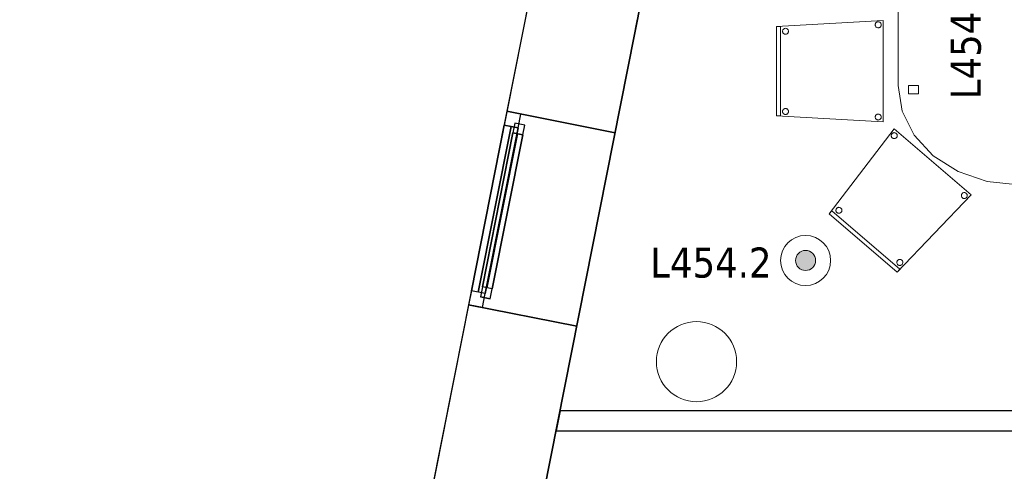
# Model space of a CAD drawing. Header units: metres. Extents: x 397.7 to 427.5, y 12.7 to 28.4.
# Tile 11 of 133: x 397.7 to 402.6, y 23.3 to 25.6. Entities that reach past the tile are written whole.
import ezdxf

# ---------------------------------------------------------------- set-up
doc = ezdxf.new("R2010")
doc.units = ezdxf.units.M
doc.layers.add('01_CARPINTERIA', color=5, linetype='Continuous', lineweight=25, true_color=0x0000ff)
doc.layers.add('01_SUELOS', color=7, linetype='Continuous', lineweight=25, true_color=0x007f00)
for name, color, linetype, lineweight in [('02_MOBILIARIO', 7, 'Continuous', 18), ('A-COLS-____-MCUT', 7, 'Continuous', 18), ('A-COLS-____-OTLN', 7, 'Continuous', 18), ('A-DETL-____-MBND', 7, 'Continuous', 18), ('A-DETL-GENF-OTLN', 7, 'Continuous', 18), ('A-GENM-____-OTLN', 7, 'Continuous', 18), ('A-WALL-____-MCUT', 7, 'Continuous', 25), ('A-WALL-____-OTLN', 7, 'Continuous', 25), ('E-LITE-EQPM-IDEN', 7, 'Continuous', 30)]:
    doc.layers.add(name, color=color, linetype=linetype, lineweight=lineweight)
doc.styles.add('Tahoma_4', font='tahoma.ttf', dxfattribs={"height": 0.15})

# ---------------------------------------------------------------- blocks, each defined once
blk = doc.blocks.new('Family - Cadira confident_P4-153686-07_ENLLUMENAT_P4')
at = {"layer": 'A-DETL-____-MBND', "color": 253, "true_color": 0xaaaaaa}
for p, q in [((0, 0.2903), (0.3234, 0.7145)), ((0.3234, 0.7145), (0, 0.2903)), ((0.3101, 0.6862), (0.3112, 0.6885)), ((0.3112, 0.6885), (0.3101, 0.6862)), ((0.3112, 0.6885), (0.3127, 0.6906)), ((0.3127, 0.6906), (0.3112, 0.6885)), ((0.3127, 0.6906), (0.3146, 0.6925)), ((0.3146, 0.6925), (0.3127, 0.6906)), ((0.3146, 0.6925), (0.3167, 0.6939)), ((0.3167, 0.6939), (0.3146, 0.6925)), ((0.3167, 0.6939), (0.3191, 0.695)), ((0.3191, 0.695), (0.3167, 0.6939)), ((0.3191, 0.695), (0.3216, 0.6957)), ((0.3216, 0.6957), (0.3191, 0.695)), ((0.3216, 0.6957), (0.3242, 0.6959)), ((0.3242, 0.6959), (0.3216, 0.6957)), ((0.3234, 0.7145), (0.7083, 0.3852)), ((0.7083, 0.3852), (0.3234, 0.7145)), ((0.3242, 0.6959), (0.3268, 0.6956)), ((0.3268, 0.6956), (0.3242, 0.6959)), ((0.3268, 0.6956), (0.3293, 0.6949)), ((0.3293, 0.6949), (0.3268, 0.6956)), ((0.3293, 0.6949), (0.3316, 0.6938)), ((0.3316, 0.6938), (0.3293, 0.6949)), ((0.3316, 0.6938), (0.3338, 0.6923)), ((0.3338, 0.6923), (0.3316, 0.6938)), ((0.3338, 0.6923), (0.3356, 0.6904)), ((0.3356, 0.6904), (0.3338, 0.6923)), ((0.3356, 0.6904), (0.3371, 0.6883)), ((0.3371, 0.6883), (0.3356, 0.6904)), ((0.3371, 0.6883), (0.3381, 0.6859)), ((0.3381, 0.6859), (0.3371, 0.6883)), ((0.3091, 0.6811), (0.3094, 0.6837)), ((0.3094, 0.6837), (0.3091, 0.6811)), ((0.3093, 0.6785), (0.3091, 0.6811)), ((0.3091, 0.6811), (0.3093, 0.6785)), ((0.31, 0.6759), (0.3093, 0.6785)), ((0.3093, 0.6785), (0.31, 0.6759)), ((0.3094, 0.6837), (0.3101, 0.6862)), ((0.3101, 0.6862), (0.3094, 0.6837)), ((0.311, 0.6736), (0.31, 0.6759)), ((0.31, 0.6759), (0.311, 0.6736)), ((0.3125, 0.6714), (0.311, 0.6736)), ((0.311, 0.6736), (0.3125, 0.6714)), ((0.3143, 0.6696), (0.3125, 0.6714)), ((0.3125, 0.6714), (0.3143, 0.6696)), ((0.3165, 0.6681), (0.3143, 0.6696)), ((0.3143, 0.6696), (0.3165, 0.6681)), ((0.3188, 0.6669), (0.3165, 0.6681)), ((0.3165, 0.6681), (0.3188, 0.6669)), ((0.3213, 0.6662), (0.3188, 0.6669)), ((0.3188, 0.6669), (0.3213, 0.6662)), ((0.3239, 0.666), (0.3213, 0.6662)), ((0.3213, 0.6662), (0.3239, 0.666)), ((0.3265, 0.6662), (0.3239, 0.666)), ((0.3239, 0.666), (0.3265, 0.6662)), ((0.329, 0.6668), (0.3265, 0.6662)), ((0.3265, 0.6662), (0.329, 0.6668)), ((0.3314, 0.6679), (0.329, 0.6668)), ((0.329, 0.6668), (0.3314, 0.6679)), ((0.3335, 0.6694), (0.3314, 0.6679)), ((0.3314, 0.6679), (0.3335, 0.6694)), ((0.3354, 0.6712), (0.3335, 0.6694)), ((0.3335, 0.6694), (0.3354, 0.6712)), ((0.3369, 0.6733), (0.3354, 0.6712)), ((0.3354, 0.6712), (0.3369, 0.6733)), ((0.338, 0.6757), (0.3369, 0.6733)), ((0.3369, 0.6733), (0.338, 0.6757)), ((0.3387, 0.6782), (0.338, 0.6757)), ((0.338, 0.6757), (0.3387, 0.6782)), ((0.3381, 0.6859), (0.3388, 0.6834)), ((0.3388, 0.6834), (0.3381, 0.6859)), ((0.339, 0.6808), (0.3387, 0.6782)), ((0.3387, 0.6782), (0.339, 0.6808)), ((0.3388, 0.6834), (0.339, 0.6808)), ((0.339, 0.6808), (0.3388, 0.6834)), ((0.6622, 0.3916), (0.6641, 0.3934)), ((0.6641, 0.3934), (0.6622, 0.3916)), ((0.6641, 0.3934), (0.6663, 0.3949)), ((0.6663, 0.3949), (0.6641, 0.3934)), ((0.6663, 0.3949), (0.6686, 0.396)), ((0.6686, 0.396), (0.6663, 0.3949)), ((0.6686, 0.396), (0.6711, 0.3966)), ((0.6711, 0.3966), (0.6686, 0.396)), ((0.6711, 0.3966), (0.6737, 0.3968)), ((0.6737, 0.3968), (0.6711, 0.3966)), ((0.6737, 0.3968), (0.6763, 0.3966)), ((0.6763, 0.3966), (0.6737, 0.3968)), ((0.6763, 0.3966), (0.6788, 0.3959)), ((0.6788, 0.3959), (0.6763, 0.3966)), ((0.6788, 0.3959), (0.6812, 0.3948)), ((0.6812, 0.3948), (0.6788, 0.3959)), ((0.6812, 0.3948), (0.6833, 0.3932)), ((0.6833, 0.3932), (0.6812, 0.3948)), ((0.6833, 0.3932), (0.6851, 0.3914)), ((0.6851, 0.3914), (0.6833, 0.3932)), ((0.7083, 0.3852), (0.3393, 0)), ((0.3393, 0), (0.7083, 0.3852)), ((0.6587, 0.382), (0.6589, 0.3846)), ((0.6589, 0.3846), (0.6587, 0.382)), ((0.6589, 0.3794), (0.6587, 0.382)), ((0.6587, 0.382), (0.6589, 0.3794)), ((0.6589, 0.3846), (0.6596, 0.3871)), ((0.6596, 0.3871), (0.6589, 0.3846)), ((0.6595, 0.3769), (0.6589, 0.3794)), ((0.6589, 0.3794), (0.6595, 0.3769)), ((0.6606, 0.3745), (0.6595, 0.3769)), ((0.6595, 0.3769), (0.6606, 0.3745)), ((0.6596, 0.3871), (0.6607, 0.3895)), ((0.6607, 0.3895), (0.6596, 0.3871)), ((0.6621, 0.3724), (0.6606, 0.3745)), ((0.6606, 0.3745), (0.6621, 0.3724)), ((0.6607, 0.3895), (0.6622, 0.3916)), ((0.6622, 0.3916), (0.6607, 0.3895)), ((0.6639, 0.3705), (0.6621, 0.3724)), ((0.6621, 0.3724), (0.6639, 0.3705)), ((0.666, 0.369), (0.6639, 0.3705)), ((0.6639, 0.3705), (0.666, 0.369)), ((0.6684, 0.3679), (0.666, 0.369)), ((0.666, 0.369), (0.6684, 0.3679)), ((0.6709, 0.3672), (0.6684, 0.3679)), ((0.6684, 0.3679), (0.6709, 0.3672)), ((0.6735, 0.367), (0.6709, 0.3672)), ((0.6709, 0.3672), (0.6735, 0.367)), ((0.6761, 0.3672), (0.6735, 0.367)), ((0.6735, 0.367), (0.6761, 0.3672)), ((0.6786, 0.3678), (0.6761, 0.3672)), ((0.6761, 0.3672), (0.6786, 0.3678)), ((0.6809, 0.3689), (0.6786, 0.3678)), ((0.6786, 0.3678), (0.6809, 0.3689)), ((0.6831, 0.3704), (0.6809, 0.3689)), ((0.6809, 0.3689), (0.6831, 0.3704)), ((0.685, 0.3722), (0.6831, 0.3704)), ((0.6831, 0.3704), (0.685, 0.3722)), ((0.6865, 0.3743), (0.685, 0.3722)), ((0.685, 0.3722), (0.6865, 0.3743)), ((0.6851, 0.3914), (0.6866, 0.3892)), ((0.6866, 0.3892), (0.6851, 0.3914)), ((0.6876, 0.3766), (0.6865, 0.3743)), ((0.6865, 0.3743), (0.6876, 0.3766)), ((0.6866, 0.3892), (0.6877, 0.3869)), ((0.6877, 0.3869), (0.6866, 0.3892)), ((0.6883, 0.3792), (0.6876, 0.3766)), ((0.6876, 0.3766), (0.6883, 0.3792)), ((0.6877, 0.3869), (0.6883, 0.3843)), ((0.6883, 0.3843), (0.6877, 0.3869)), ((0.6883, 0.3843), (0.6885, 0.3818)), ((0.6885, 0.3818), (0.6883, 0.3843)), ((0.6885, 0.3818), (0.6883, 0.3792)), ((0.6883, 0.3792), (0.6885, 0.3818)), ((0, 0.2903), (0.013, 0.3055)), ((0.013, 0.3055), (0, 0.2903)), ((0.013, 0.3055), (0.3523, 0.0152)), ((0.3523, 0.0152), (0.013, 0.3055)), ((0.0331, 0.3087), (0.0334, 0.3112)), ((0.0334, 0.3112), (0.0331, 0.3087)), ((0.0333, 0.3061), (0.0331, 0.3087)), ((0.0331, 0.3087), (0.0333, 0.3061)), ((0.034, 0.3035), (0.0333, 0.3061)), ((0.0333, 0.3061), (0.034, 0.3035)), ((0.0334, 0.3112), (0.0341, 0.3138)), ((0.0341, 0.3138), (0.0334, 0.3112)), ((0.035, 0.3012), (0.034, 0.3035)), ((0.034, 0.3035), (0.035, 0.3012)), ((0.0341, 0.3138), (0.0352, 0.3161)), ((0.0352, 0.3161), (0.0341, 0.3138)), ((0.0365, 0.299), (0.035, 0.3012)), ((0.035, 0.3012), (0.0365, 0.299)), ((0.0352, 0.3161), (0.0367, 0.3182)), ((0.0367, 0.3182), (0.0352, 0.3161)), ((0.0383, 0.2972), (0.0365, 0.299)), ((0.0365, 0.299), (0.0383, 0.2972)), ((0.0367, 0.3182), (0.0386, 0.32)), ((0.0386, 0.32), (0.0367, 0.3182)), ((0.0405, 0.2956), (0.0383, 0.2972)), ((0.0383, 0.2972), (0.0405, 0.2956)), ((0.0386, 0.32), (0.0407, 0.3215)), ((0.0407, 0.3215), (0.0386, 0.32)), ((0.0428, 0.2945), (0.0405, 0.2956)), ((0.0405, 0.2956), (0.0428, 0.2945)), ((0.0407, 0.3215), (0.0431, 0.3226)), ((0.0431, 0.3226), (0.0407, 0.3215)), ((0.0431, 0.3226), (0.0456, 0.3232)), ((0.0456, 0.3232), (0.0431, 0.3226)), ((0.0456, 0.3232), (0.0482, 0.3234)), ((0.0482, 0.3234), (0.0456, 0.3232)), ((0.0482, 0.3234), (0.0508, 0.3232)), ((0.0508, 0.3232), (0.0482, 0.3234)), ((0.0508, 0.3232), (0.0533, 0.3225)), ((0.0533, 0.3225), (0.0508, 0.3232)), ((0.0554, 0.2955), (0.053, 0.2944)), ((0.053, 0.2944), (0.0554, 0.2955)), ((0.0533, 0.3225), (0.0556, 0.3214)), ((0.0556, 0.3214), (0.0533, 0.3225)), ((0.0575, 0.297), (0.0554, 0.2955)), ((0.0554, 0.2955), (0.0575, 0.297)), ((0.0556, 0.3214), (0.0578, 0.3199)), ((0.0578, 0.3199), (0.0556, 0.3214)), ((0.0594, 0.2988), (0.0575, 0.297)), ((0.0575, 0.297), (0.0594, 0.2988)), ((0.0578, 0.3199), (0.0596, 0.318)), ((0.0596, 0.318), (0.0578, 0.3199)), ((0.0609, 0.3009), (0.0594, 0.2988)), ((0.0594, 0.2988), (0.0609, 0.3009)), ((0.0596, 0.318), (0.0611, 0.3159)), ((0.0611, 0.3159), (0.0596, 0.318)), ((0.062, 0.3033), (0.0609, 0.3009)), ((0.0609, 0.3009), (0.062, 0.3033)), ((0.0611, 0.3159), (0.0621, 0.3135)), ((0.0621, 0.3135), (0.0611, 0.3159)), ((0.0627, 0.3058), (0.062, 0.3033)), ((0.062, 0.3033), (0.0627, 0.3058)), ((0.0621, 0.3135), (0.0628, 0.311)), ((0.0628, 0.311), (0.0621, 0.3135)), ((0.063, 0.3084), (0.0627, 0.3058)), ((0.0627, 0.3058), (0.063, 0.3084)), ((0.0628, 0.311), (0.063, 0.3084)), ((0.063, 0.3084), (0.0628, 0.311)), ((0.3393, 0), (0, 0.2903)), ((0, 0.2903), (0.3393, 0)), ((0.3393, 0), (0, 0.2903)), ((0, 0.2903), (0.3393, 0)), ((0.0453, 0.2938), (0.0428, 0.2945)), ((0.0428, 0.2945), (0.0453, 0.2938)), ((0.0479, 0.2936), (0.0453, 0.2938)), ((0.0453, 0.2938), (0.0479, 0.2936)), ((0.0505, 0.2938), (0.0479, 0.2936)), ((0.0479, 0.2936), (0.0505, 0.2938)), ((0.053, 0.2944), (0.0505, 0.2938)), ((0.0505, 0.2938), (0.053, 0.2944)), ((0.3371, 0.0486), (0.3373, 0.0512)), ((0.3373, 0.0512), (0.3371, 0.0486)), ((0.3373, 0.0512), (0.338, 0.0537)), ((0.338, 0.0537), (0.3373, 0.0512)), ((0.338, 0.0537), (0.3391, 0.0561)), ((0.3391, 0.0561), (0.338, 0.0537)), ((0.3391, 0.0561), (0.3407, 0.0582)), ((0.3407, 0.0582), (0.3391, 0.0561)), ((0.3407, 0.0582), (0.3425, 0.06)), ((0.3425, 0.06), (0.3407, 0.0582)), ((0.3425, 0.06), (0.3447, 0.0615)), ((0.3447, 0.0615), (0.3425, 0.06)), ((0.3447, 0.0615), (0.347, 0.0626)), ((0.347, 0.0626), (0.3447, 0.0615)), ((0.347, 0.0626), (0.3495, 0.0632)), ((0.3495, 0.0632), (0.347, 0.0626)), ((0.3495, 0.0632), (0.3521, 0.0634)), ((0.3521, 0.0634), (0.3495, 0.0632)), ((0.3521, 0.0634), (0.3547, 0.0632)), ((0.3547, 0.0632), (0.3521, 0.0634)), ((0.3547, 0.0632), (0.3572, 0.0625)), ((0.3572, 0.0625), (0.3547, 0.0632)), ((0.3572, 0.0625), (0.3596, 0.0614)), ((0.3596, 0.0614), (0.3572, 0.0625)), ((0.3596, 0.0614), (0.3617, 0.0598)), ((0.3617, 0.0598), (0.3596, 0.0614)), ((0.3617, 0.0598), (0.3635, 0.058)), ((0.3635, 0.058), (0.3617, 0.0598)), ((0.3635, 0.058), (0.365, 0.0558)), ((0.365, 0.0558), (0.3635, 0.058)), ((0.365, 0.0558), (0.3661, 0.0535)), ((0.3661, 0.0535), (0.365, 0.0558)), ((0.3661, 0.0535), (0.3667, 0.0509)), ((0.3667, 0.0509), (0.3661, 0.0535)), ((0.3667, 0.0509), (0.3669, 0.0483)), ((0.3669, 0.0483), (0.3667, 0.0509)), ((0.3373, 0.046), (0.3371, 0.0486)), ((0.3371, 0.0486), (0.3373, 0.046)), ((0.3379, 0.0435), (0.3373, 0.046)), ((0.3373, 0.046), (0.3379, 0.0435)), ((0.339, 0.0411), (0.3379, 0.0435)), ((0.3379, 0.0435), (0.339, 0.0411)), ((0.3405, 0.039), (0.339, 0.0411)), ((0.339, 0.0411), (0.3405, 0.039)), ((0.3523, 0.0152), (0.3393, 0)), ((0.3393, 0), (0.3523, 0.0152)), ((0.3423, 0.0371), (0.3405, 0.039)), ((0.3405, 0.039), (0.3423, 0.0371)), ((0.3444, 0.0356), (0.3423, 0.0371)), ((0.3423, 0.0371), (0.3444, 0.0356)), ((0.3468, 0.0345), (0.3444, 0.0356)), ((0.3444, 0.0356), (0.3468, 0.0345)), ((0.3493, 0.0338), (0.3468, 0.0345)), ((0.3468, 0.0345), (0.3493, 0.0338)), ((0.3519, 0.0335), (0.3493, 0.0338)), ((0.3493, 0.0338), (0.3519, 0.0335)), ((0.3545, 0.0338), (0.3519, 0.0335)), ((0.3519, 0.0335), (0.3545, 0.0338)), ((0.357, 0.0344), (0.3545, 0.0338)), ((0.3545, 0.0338), (0.357, 0.0344)), ((0.3593, 0.0355), (0.357, 0.0344)), ((0.357, 0.0344), (0.3593, 0.0355)), ((0.3615, 0.037), (0.3593, 0.0355)), ((0.3593, 0.0355), (0.3615, 0.037)), ((0.3634, 0.0388), (0.3615, 0.037)), ((0.3615, 0.037), (0.3634, 0.0388)), ((0.3649, 0.0409), (0.3634, 0.0388)), ((0.3634, 0.0388), (0.3649, 0.0409)), ((0.366, 0.0432), (0.3649, 0.0409)), ((0.3649, 0.0409), (0.366, 0.0432)), ((0.3667, 0.0458), (0.366, 0.0432)), ((0.366, 0.0432), (0.3667, 0.0458)), ((0.3669, 0.0483), (0.3667, 0.0458)), ((0.3667, 0.0458), (0.3669, 0.0483))]:
    blk.add_line(p, q, dxfattribs=at)
blk = doc.blocks.new('Family - Façana nord-oest P4-153718-07_ENLLUMENAT_P4')
at = {"layer": 'A-WALL-____-MCUT', "color": 253, "true_color": 0xaaaaaa}
for p, q in [((3.1807, 0.55), (2.6026, 0.55)), ((3.1807, 0), (3.1807, 0.55)), ((4.1642, 0.55), (4.1642, 0)), ((5.7824, 0.55), (4.1642, 0.55)), ((2.6026, 0), (3.1807, 0)), ((4.1642, 0), (5.7824, 0))]:
    blk.add_line(p, q, dxfattribs=at)
at = {"layer": 'A-WALL-____-OTLN', "color": 253, "true_color": 0xaaaaaa}
for p, q in [((15.5778, 0.55), (-0.109, 0.55)), ((4.1642, 0.55), (3.1807, 0.55)), ((3.1807, 0.55), (3.1807, 0)), ((4.1642, 0), (4.1642, 0.55)), ((0.1631, 0), (15.6867, 0)), ((3.1807, 0), (4.1642, 0))]:
    blk.add_line(p, q, dxfattribs=at)
at = {"layer": 'A-WALL-____-OTLN', "color": 253, "lineweight": 18, "true_color": 0xaaaaaa}
blk.add_line((0, 0), (15.6867, 0), dxfattribs=at)
blk = doc.blocks.new('Family - Vano finestra P4-153726-07_ENLLUMENAT_P4')
at = {"layer": 'A-GENM-____-OTLN', "color": 253, "true_color": 0xaaaaaa}
for p, q in [((400.1116, 25.1082), (399.9204, 24.1434)), ((399.9204, 24.1434), (400.1116, 25.1082)), ((400.6511, 25.0013), (400.1116, 25.1082)), ((400.6511, 25.0013), (400.1116, 25.1082)), ((400.4599, 24.0365), (400.6511, 25.0013)), ((400.6511, 25.0013), (400.4599, 24.0365)), ((399.9204, 24.1434), (400.4599, 24.0365)), ((400.4599, 24.0365), (399.9204, 24.1434))]:
    blk.add_line(p, q, dxfattribs=at)
blk = doc.blocks.new('Forma directa - LONDR55-XX_ZZ-ARQ-CAA-M3D-Londres55-153737-07_ENLLUMENAT_P4')
at = {"layer": '01_CARPINTERIA', "color": 161, "true_color": 0xaaaaff}
for p, q in [((0.1, 0.1), (0.05, 0.1)), ((0.05, 0.1), (0.05, 0.05)), ((0.1, 0.1), (0.05, 0.1)), ((0.05, 0.1), (0.05, 0.05)), ((0.1, 0.05), (0.1, 0.1)), ((0.1, 0.1), (0.1, 0.05)), ((0.1, 0.1), (0.8835, 0.1)), ((0.8835, 0.1), (0.1, 0.1)), ((0.1, 0.1), (0.1, 0.05)), ((0.1, 0.05), (0.1, 0.1)), ((0.9335, 0.1), (0.8835, 0.1)), ((0.8835, 0.1), (0.8835, 0.05)), ((0.9335, 0.1), (0.8835, 0.1)), ((0.8835, 0.1), (0.8835, 0.05)), ((0.8835, 0.1), (0.8835, 0.05)), ((0.8835, 0.1), (0.8835, 0.05)), ((0.9335, 0.05), (0.9335, 0.1)), ((0.9335, 0.1), (0.9335, 0.05)), ((0.07, 0.07), (0, 0.07)), ((0, 0.07), (0, 0)), ((0.07, 0.07), (0, 0.07)), ((0, 0.07), (0, 0)), ((0.05, 0.05), (0.1, 0.05)), ((0.05, 0.05), (0.1, 0.05)), ((0.07, 0.07), (0.9135, 0.07)), ((0.9135, 0.07), (0.07, 0.07)), ((0.07, 0.07), (0.07, 0)), ((0.07, 0), (0.07, 0.07)), ((0.07, 0), (0.07, 0.07)), ((0.07, 0.07), (0.07, 0)), ((0.8835, 0.075), (0.1, 0.075)), ((0.8835, 0.075), (0.1, 0.075)), ((0.1, 0.05), (0.8835, 0.05)), ((0.8835, 0.05), (0.1, 0.05)), ((0.8835, 0.05), (0.9335, 0.05)), ((0.8835, 0.05), (0.9335, 0.05)), ((0.9135, 0.07), (0.9135, 0)), ((0.9135, 0.07), (0.9135, 0)), ((0.9835, 0.07), (0.9135, 0.07)), ((0.9135, 0.07), (0.9135, 0)), ((0.9835, 0.07), (0.9135, 0.07)), ((0.9135, 0.07), (0.9135, 0)), ((0.9835, 0), (0.9835, 0.07)), ((0.9835, 0.07), (0.9835, 0)), ((0, 0), (0.07, 0)), ((0, 0), (0.07, 0)), ((0.9135, 0.035), (0.07, 0.035)), ((0.07, 0.035), (0.9135, 0.035)), ((0.07, 0), (0.9135, 0)), ((0.9135, 0), (0.07, 0)), ((0.9135, 0), (0.9835, 0)), ((0.9135, 0), (0.9835, 0))]:
    blk.add_line(p, q, dxfattribs=at)
blk = doc.blocks.new('Forma directa - Finestra P4-153747-07_ENLLUMENAT_P4')
blk.add_blockref('Forma directa - LONDR55-XX_ZZ-ARQ-CAA-M3D-Londres55-153737-07_ENLLUMENAT_P4', (0, 0))
blk = doc.blocks.new('Family - Taula 200X120_P4-153937-07_ENLLUMENAT_P4')
at = {"layer": 'A-DETL-____-MBND', "color": 253, "true_color": 0xaaaaaa}
for p, q in [((0.3, 1.9196), (0.4447, 1.9692)), ((0.4447, 1.9692), (0.3, 1.9196)), ((0.4447, 1.9692), (0.5999, 1.9861)), ((0.5999, 1.9861), (0.4447, 1.9692)), ((0.5999, 1.9861), (0.7552, 1.9692)), ((0.7552, 1.9692), (0.5999, 1.9861)), ((0.7552, 1.9692), (0.8999, 1.9196)), ((0.8999, 1.9196), (0.7552, 1.9692)), ((0.1757, 1.8407), (0.3, 1.9196)), ((0.3, 1.9196), (0.1757, 1.8407)), ((0.8999, 1.9196), (1.0242, 1.8407)), ((1.0242, 1.8407), (0.8999, 1.9196)), ((0.0804, 1.7378), (0.1757, 1.8407)), ((0.1757, 1.8407), (0.0804, 1.7378)), ((1.0242, 1.8407), (1.1195, 1.7378)), ((1.1195, 1.7378), (1.0242, 1.8407)), ((0.0204, 1.6181), (0.0804, 1.7378)), ((0.0804, 1.7378), (0.0204, 1.6181)), ((1.1195, 1.7378), (1.1795, 1.6181)), ((1.1795, 1.6181), (1.1195, 1.7378)), ((0, 1.4896), (0.0204, 1.6181)), ((0.0204, 1.6181), (0, 1.4896)), ((1.1795, 1.6181), (1.1999, 1.4896)), ((1.1999, 1.4896), (1.1795, 1.6181)), ((0.0521, 1.4813), (0.0521, 1.5227)), ((0.0521, 1.5227), (0.1021, 1.5227)), ((0.1021, 1.5227), (0.0521, 1.5227)), ((0.0521, 1.5227), (0.0521, 1.4813)), ((0.1021, 1.5227), (0.1021, 1.4813)), ((0.1021, 1.4813), (0.1021, 1.5227)), ((1.0999, 1.4813), (1.0999, 1.5227)), ((1.0999, 1.5227), (1.1499, 1.5227)), ((1.1499, 1.5227), (1.0999, 1.5227)), ((1.0999, 1.5227), (1.0999, 1.4813)), ((1.1499, 1.5227), (1.1499, 1.4813)), ((1.1499, 1.4813), (1.1499, 1.5227)), ((0, 0.4965), (0, 1.4896)), ((0, 1.4896), (0, 0.4965)), ((0.1021, 1.4813), (0.0521, 1.4813)), ((0.0521, 1.4813), (0.1021, 1.4813)), ((1.1499, 1.4813), (1.0999, 1.4813)), ((1.0999, 1.4813), (1.1499, 1.4813)), ((1.1999, 1.4896), (1.1999, 0.4965)), ((1.1999, 0.4965), (1.1999, 1.4896)), ((0.0204, 0.368), (0, 0.4965)), ((0, 0.4965), (0.0204, 0.368)), ((0.0521, 0.4551), (0.0521, 0.4965)), ((0.0521, 0.4965), (0.1021, 0.4965)), ((0.1021, 0.4965), (0.0521, 0.4965)), ((0.0521, 0.4965), (0.0521, 0.4551)), ((0.1021, 0.4965), (0.1021, 0.4551)), ((0.1021, 0.4551), (0.1021, 0.4965)), ((1.0999, 0.4551), (1.0999, 0.4965)), ((1.0999, 0.4965), (1.1499, 0.4965)), ((1.1499, 0.4965), (1.0999, 0.4965)), ((1.0999, 0.4965), (1.0999, 0.4551)), ((1.1499, 0.4965), (1.1499, 0.4551)), ((1.1499, 0.4551), (1.1499, 0.4965)), ((1.1999, 0.4965), (1.1795, 0.368)), ((1.1795, 0.368), (1.1999, 0.4965)), ((0.1021, 0.4551), (0.0521, 0.4551)), ((0.0521, 0.4551), (0.1021, 0.4551)), ((1.1499, 0.4551), (1.0999, 0.4551)), ((1.0999, 0.4551), (1.1499, 0.4551)), ((0.0804, 0.2483), (0.0204, 0.368)), ((0.0204, 0.368), (0.0804, 0.2483)), ((1.1795, 0.368), (1.1195, 0.2483)), ((1.1195, 0.2483), (1.1795, 0.368)), ((0.1757, 0.1454), (0.0804, 0.2483)), ((0.0804, 0.2483), (0.1757, 0.1454)), ((1.1195, 0.2483), (1.0242, 0.1454)), ((1.0242, 0.1454), (1.1195, 0.2483)), ((0.3, 0.0665), (0.1757, 0.1454)), ((0.1757, 0.1454), (0.3, 0.0665)), ((1.0242, 0.1454), (0.8999, 0.0665)), ((0.8999, 0.0665), (1.0242, 0.1454)), ((0.4447, 0.0169), (0.3, 0.0665)), ((0.3, 0.0665), (0.4447, 0.0169)), ((0.8999, 0.0665), (0.7552, 0.0169)), ((0.7552, 0.0169), (0.8999, 0.0665)), ((0.5999, 0), (0.4447, 0.0169)), ((0.4447, 0.0169), (0.5999, 0)), ((0.7552, 0.0169), (0.5999, 0)), ((0.5999, 0), (0.7552, 0.0169))]:
    blk.add_line(p, q, dxfattribs=at)
blk = doc.blocks.new('Family - Pilar P4-154002-07_ENLLUMENAT_P4')
at = {"layer": 'A-COLS-____-MCUT', "color": 253, "true_color": 0xaaaaaa}
for start, end in [(360, 180), (180, 360)]:
    blk.add_arc((0.2, 0.2), 0.2, start, end, dxfattribs=at)
at = {"layer": 'A-COLS-____-OTLN', "color": 253, "true_color": 0xaaaaaa}
for start, end in [(360, 180), (180, 360)]:
    blk.add_arc((0.2, 0.2), 0.2, start, end, dxfattribs=at)
blk = doc.blocks.new('Family - Cadira confident_P4-154134-07_ENLLUMENAT_P4')
at = {"layer": 'A-DETL-____-MBND', "color": 253, "true_color": 0xaaaaaa}
for p, q in [((0, 0.4765), (0.5326, 0.5065)), ((0.5326, 0.5065), (0, 0.4765)), ((0.4935, 0.4893), (0.4946, 0.4917)), ((0.4946, 0.4917), (0.4935, 0.4893)), ((0.4946, 0.4917), (0.4961, 0.4938)), ((0.4961, 0.4938), (0.4946, 0.4917)), ((0.4961, 0.4938), (0.4979, 0.4957)), ((0.4979, 0.4957), (0.4961, 0.4938)), ((0.4979, 0.4957), (0.5, 0.4972)), ((0.5, 0.4972), (0.4979, 0.4957)), ((0.5, 0.4972), (0.5024, 0.4983)), ((0.5024, 0.4983), (0.5, 0.4972)), ((0.5024, 0.4983), (0.5049, 0.4989)), ((0.5049, 0.4989), (0.5024, 0.4983)), ((0.5049, 0.4989), (0.5075, 0.4992)), ((0.5075, 0.4992), (0.5049, 0.4989)), ((0.5075, 0.4992), (0.5101, 0.4989)), ((0.5101, 0.4989), (0.5075, 0.4992)), ((0.5101, 0.4989), (0.5126, 0.4983)), ((0.5126, 0.4983), (0.5101, 0.4989)), ((0.5126, 0.4983), (0.515, 0.4972)), ((0.515, 0.4972), (0.5126, 0.4983)), ((0.515, 0.4972), (0.5171, 0.4957)), ((0.5171, 0.4957), (0.515, 0.4972)), ((0.5171, 0.4957), (0.519, 0.4938)), ((0.519, 0.4938), (0.5171, 0.4957)), ((0.519, 0.4938), (0.5204, 0.4917)), ((0.5204, 0.4917), (0.519, 0.4938)), ((0.5204, 0.4917), (0.5215, 0.4893)), ((0.5215, 0.4893), (0.5204, 0.4917)), ((0.5326, 0.5065), (0.5326, 0)), ((0.5326, 0), (0.5326, 0.5065)), ((0, 0.03), (0, 0.4765)), ((0, 0.4765), (0, 0.03)), ((0, 0.4765), (0.02, 0.4765)), ((0, 0.03), (0, 0.4765)), ((0.02, 0.4765), (0, 0.4765)), ((0, 0.4765), (0, 0.03)), ((0.02, 0.4765), (0.02, 0.03)), ((0.02, 0.03), (0.02, 0.4765)), ((0.0302, 0.4519), (0.0304, 0.4545)), ((0.0304, 0.4545), (0.0302, 0.4519)), ((0.0304, 0.4493), (0.0302, 0.4519)), ((0.0302, 0.4519), (0.0304, 0.4493)), ((0.0304, 0.4545), (0.0311, 0.457)), ((0.0311, 0.457), (0.0304, 0.4545)), ((0.0311, 0.4468), (0.0304, 0.4493)), ((0.0304, 0.4493), (0.0311, 0.4468)), ((0.0311, 0.457), (0.0322, 0.4593)), ((0.0322, 0.4593), (0.0311, 0.457)), ((0.0322, 0.4444), (0.0311, 0.4468)), ((0.0311, 0.4468), (0.0322, 0.4444)), ((0.0322, 0.4593), (0.0337, 0.4615)), ((0.0337, 0.4615), (0.0322, 0.4593)), ((0.0337, 0.4423), (0.0322, 0.4444)), ((0.0322, 0.4444), (0.0337, 0.4423)), ((0.0337, 0.4615), (0.0355, 0.4633)), ((0.0355, 0.4633), (0.0337, 0.4615)), ((0.0355, 0.4404), (0.0337, 0.4423)), ((0.0337, 0.4423), (0.0355, 0.4404)), ((0.0355, 0.4633), (0.0376, 0.4648)), ((0.0376, 0.4648), (0.0355, 0.4633)), ((0.0376, 0.4648), (0.04, 0.4659)), ((0.04, 0.4659), (0.0376, 0.4648)), ((0.04, 0.4659), (0.0425, 0.4666)), ((0.0425, 0.4666), (0.04, 0.4659)), ((0.0425, 0.4666), (0.0451, 0.4668)), ((0.0451, 0.4668), (0.0425, 0.4666)), ((0.0451, 0.4668), (0.0477, 0.4666)), ((0.0477, 0.4666), (0.0451, 0.4668)), ((0.0477, 0.4666), (0.0502, 0.4659)), ((0.0502, 0.4659), (0.0477, 0.4666)), ((0.0502, 0.4659), (0.0526, 0.4648)), ((0.0526, 0.4648), (0.0502, 0.4659)), ((0.0526, 0.4648), (0.0547, 0.4633)), ((0.0547, 0.4633), (0.0526, 0.4648)), ((0.0547, 0.4633), (0.0565, 0.4615)), ((0.0565, 0.4615), (0.0547, 0.4633)), ((0.0565, 0.4423), (0.0547, 0.4404)), ((0.0547, 0.4404), (0.0565, 0.4423)), ((0.0565, 0.4615), (0.058, 0.4593)), ((0.058, 0.4593), (0.0565, 0.4615)), ((0.058, 0.4444), (0.0565, 0.4423)), ((0.0565, 0.4423), (0.058, 0.4444)), ((0.058, 0.4593), (0.0591, 0.457)), ((0.0591, 0.457), (0.058, 0.4593)), ((0.0591, 0.4468), (0.058, 0.4444)), ((0.058, 0.4444), (0.0591, 0.4468)), ((0.0591, 0.457), (0.0598, 0.4545)), ((0.0598, 0.4545), (0.0591, 0.457)), ((0.0598, 0.4493), (0.0591, 0.4468)), ((0.0591, 0.4468), (0.0598, 0.4493)), ((0.0598, 0.4545), (0.06, 0.4519)), ((0.06, 0.4519), (0.0598, 0.4545)), ((0.06, 0.4519), (0.0598, 0.4493)), ((0.0598, 0.4493), (0.06, 0.4519)), ((0.4926, 0.4842), (0.4928, 0.4868)), ((0.4928, 0.4868), (0.4926, 0.4842)), ((0.4928, 0.4816), (0.4926, 0.4842)), ((0.4926, 0.4842), (0.4928, 0.4816)), ((0.4928, 0.4868), (0.4935, 0.4893)), ((0.4935, 0.4893), (0.4928, 0.4868)), ((0.4935, 0.4791), (0.4928, 0.4816)), ((0.4928, 0.4816), (0.4935, 0.4791)), ((0.4946, 0.4768), (0.4935, 0.4791)), ((0.4935, 0.4791), (0.4946, 0.4768)), ((0.4961, 0.4746), (0.4946, 0.4768)), ((0.4946, 0.4768), (0.4961, 0.4746)), ((0.4979, 0.4728), (0.4961, 0.4746)), ((0.4961, 0.4746), (0.4979, 0.4728)), ((0.5, 0.4713), (0.4979, 0.4728)), ((0.4979, 0.4728), (0.5, 0.4713)), ((0.5024, 0.4702), (0.5, 0.4713)), ((0.5, 0.4713), (0.5024, 0.4702)), ((0.5049, 0.4695), (0.5024, 0.4702)), ((0.5024, 0.4702), (0.5049, 0.4695)), ((0.5075, 0.4693), (0.5049, 0.4695)), ((0.5049, 0.4695), (0.5075, 0.4693)), ((0.5101, 0.4695), (0.5075, 0.4693)), ((0.5075, 0.4693), (0.5101, 0.4695)), ((0.5126, 0.4702), (0.5101, 0.4695)), ((0.5101, 0.4695), (0.5126, 0.4702)), ((0.515, 0.4713), (0.5126, 0.4702)), ((0.5126, 0.4702), (0.515, 0.4713)), ((0.5171, 0.4728), (0.515, 0.4713)), ((0.515, 0.4713), (0.5171, 0.4728)), ((0.519, 0.4746), (0.5171, 0.4728)), ((0.5171, 0.4728), (0.519, 0.4746)), ((0.5204, 0.4768), (0.519, 0.4746)), ((0.519, 0.4746), (0.5204, 0.4768)), ((0.5215, 0.4791), (0.5204, 0.4768)), ((0.5204, 0.4768), (0.5215, 0.4791)), ((0.5215, 0.4893), (0.5222, 0.4868)), ((0.5222, 0.4868), (0.5215, 0.4893)), ((0.5222, 0.4816), (0.5215, 0.4791)), ((0.5215, 0.4791), (0.5222, 0.4816)), ((0.5222, 0.4868), (0.5224, 0.4842)), ((0.5224, 0.4842), (0.5222, 0.4868)), ((0.5224, 0.4842), (0.5222, 0.4816)), ((0.5222, 0.4816), (0.5224, 0.4842)), ((0.0376, 0.4389), (0.0355, 0.4404)), ((0.0355, 0.4404), (0.0376, 0.4389)), ((0.04, 0.4378), (0.0376, 0.4389)), ((0.0376, 0.4389), (0.04, 0.4378)), ((0.0425, 0.4372), (0.04, 0.4378)), ((0.04, 0.4378), (0.0425, 0.4372)), ((0.0451, 0.4369), (0.0425, 0.4372)), ((0.0425, 0.4372), (0.0451, 0.4369)), ((0.0477, 0.4372), (0.0451, 0.4369)), ((0.0451, 0.4369), (0.0477, 0.4372)), ((0.0502, 0.4378), (0.0477, 0.4372)), ((0.0477, 0.4372), (0.0502, 0.4378)), ((0.0526, 0.4389), (0.0502, 0.4378)), ((0.0502, 0.4378), (0.0526, 0.4389)), ((0.0547, 0.4404), (0.0526, 0.4389)), ((0.0526, 0.4389), (0.0547, 0.4404)), ((0.0302, 0.0519), (0.0304, 0.0545)), ((0.0304, 0.0545), (0.0302, 0.0519)), ((0.0304, 0.0493), (0.0302, 0.0519)), ((0.0302, 0.0519), (0.0304, 0.0493)), ((0.0304, 0.0545), (0.0311, 0.057)), ((0.0311, 0.057), (0.0304, 0.0545)), ((0.0311, 0.0468), (0.0304, 0.0493)), ((0.0304, 0.0493), (0.0311, 0.0468)), ((0.0311, 0.057), (0.0322, 0.0593)), ((0.0322, 0.0593), (0.0311, 0.057)), ((0.0322, 0.0593), (0.0337, 0.0615)), ((0.0337, 0.0615), (0.0322, 0.0593)), ((0.0337, 0.0615), (0.0355, 0.0633)), ((0.0355, 0.0633), (0.0337, 0.0615)), ((0.0355, 0.0633), (0.0376, 0.0648)), ((0.0376, 0.0648), (0.0355, 0.0633)), ((0.0376, 0.0648), (0.04, 0.0659)), ((0.04, 0.0659), (0.0376, 0.0648)), ((0.04, 0.0659), (0.0425, 0.0666)), ((0.0425, 0.0666), (0.04, 0.0659)), ((0.0425, 0.0666), (0.0451, 0.0668)), ((0.0451, 0.0668), (0.0425, 0.0666)), ((0.0451, 0.0668), (0.0477, 0.0666)), ((0.0477, 0.0666), (0.0451, 0.0668)), ((0.0477, 0.0666), (0.0502, 0.0659)), ((0.0502, 0.0659), (0.0477, 0.0666)), ((0.0502, 0.0659), (0.0526, 0.0648)), ((0.0526, 0.0648), (0.0502, 0.0659)), ((0.0526, 0.0648), (0.0547, 0.0633)), ((0.0547, 0.0633), (0.0526, 0.0648)), ((0.0547, 0.0633), (0.0565, 0.0615)), ((0.0565, 0.0615), (0.0547, 0.0633)), ((0.0565, 0.0615), (0.058, 0.0593)), ((0.058, 0.0593), (0.0565, 0.0615)), ((0.058, 0.0593), (0.0591, 0.057)), ((0.0591, 0.057), (0.058, 0.0593)), ((0.0591, 0.057), (0.0598, 0.0545)), ((0.0598, 0.0545), (0.0591, 0.057)), ((0.0598, 0.0493), (0.0591, 0.0468)), ((0.0591, 0.0468), (0.0598, 0.0493)), ((0.0598, 0.0545), (0.06, 0.0519)), ((0.06, 0.0519), (0.0598, 0.0545)), ((0.06, 0.0519), (0.0598, 0.0493)), ((0.0598, 0.0493), (0.06, 0.0519)), ((0.5326, 0), (0, 0.03)), ((0, 0.03), (0.5326, 0)), ((0.02, 0.03), (0, 0.03)), ((0, 0.03), (0.02, 0.03)), ((0.0322, 0.0444), (0.0311, 0.0468)), ((0.0311, 0.0468), (0.0322, 0.0444)), ((0.0337, 0.0423), (0.0322, 0.0444)), ((0.0322, 0.0444), (0.0337, 0.0423)), ((0.0355, 0.0404), (0.0337, 0.0423)), ((0.0337, 0.0423), (0.0355, 0.0404)), ((0.0376, 0.0389), (0.0355, 0.0404)), ((0.0355, 0.0404), (0.0376, 0.0389)), ((0.04, 0.0378), (0.0376, 0.0389)), ((0.0376, 0.0389), (0.04, 0.0378)), ((0.0425, 0.0372), (0.04, 0.0378)), ((0.04, 0.0378), (0.0425, 0.0372)), ((0.0451, 0.0369), (0.0425, 0.0372)), ((0.0425, 0.0372), (0.0451, 0.0369)), ((0.0477, 0.0372), (0.0451, 0.0369)), ((0.0451, 0.0369), (0.0477, 0.0372)), ((0.0502, 0.0378), (0.0477, 0.0372)), ((0.0477, 0.0372), (0.0502, 0.0378)), ((0.0526, 0.0389), (0.0502, 0.0378)), ((0.0502, 0.0378), (0.0526, 0.0389)), ((0.0547, 0.0404), (0.0526, 0.0389)), ((0.0526, 0.0389), (0.0547, 0.0404)), ((0.0565, 0.0423), (0.0547, 0.0404)), ((0.0547, 0.0404), (0.0565, 0.0423)), ((0.058, 0.0444), (0.0565, 0.0423)), ((0.0565, 0.0423), (0.058, 0.0444)), ((0.0591, 0.0468), (0.058, 0.0444)), ((0.058, 0.0444), (0.0591, 0.0468)), ((0.4926, 0.0242), (0.4928, 0.0268)), ((0.4928, 0.0268), (0.4926, 0.0242)), ((0.4928, 0.0216), (0.4926, 0.0242)), ((0.4926, 0.0242), (0.4928, 0.0216)), ((0.4928, 0.0268), (0.4935, 0.0293)), ((0.4935, 0.0293), (0.4928, 0.0268)), ((0.4935, 0.0191), (0.4928, 0.0216)), ((0.4928, 0.0216), (0.4935, 0.0191)), ((0.4935, 0.0293), (0.4946, 0.0317)), ((0.4946, 0.0317), (0.4935, 0.0293)), ((0.4946, 0.0168), (0.4935, 0.0191)), ((0.4935, 0.0191), (0.4946, 0.0168)), ((0.4946, 0.0317), (0.4961, 0.0338)), ((0.4961, 0.0338), (0.4946, 0.0317)), ((0.4961, 0.0146), (0.4946, 0.0168)), ((0.4946, 0.0168), (0.4961, 0.0146)), ((0.4961, 0.0338), (0.4979, 0.0357)), ((0.4979, 0.0357), (0.4961, 0.0338)), ((0.4979, 0.0128), (0.4961, 0.0146)), ((0.4961, 0.0146), (0.4979, 0.0128)), ((0.4979, 0.0357), (0.5, 0.0372)), ((0.5, 0.0372), (0.4979, 0.0357)), ((0.5, 0.0113), (0.4979, 0.0128)), ((0.4979, 0.0128), (0.5, 0.0113)), ((0.5, 0.0372), (0.5024, 0.0383)), ((0.5024, 0.0383), (0.5, 0.0372)), ((0.5024, 0.0102), (0.5, 0.0113)), ((0.5, 0.0113), (0.5024, 0.0102)), ((0.5024, 0.0383), (0.5049, 0.0389)), ((0.5049, 0.0389), (0.5024, 0.0383)), ((0.5049, 0.0095), (0.5024, 0.0102)), ((0.5024, 0.0102), (0.5049, 0.0095)), ((0.5049, 0.0389), (0.5075, 0.0392)), ((0.5075, 0.0392), (0.5049, 0.0389)), ((0.5075, 0.0093), (0.5049, 0.0095)), ((0.5049, 0.0095), (0.5075, 0.0093)), ((0.5075, 0.0392), (0.5101, 0.0389)), ((0.5101, 0.0389), (0.5075, 0.0392)), ((0.5101, 0.0095), (0.5075, 0.0093)), ((0.5075, 0.0093), (0.5101, 0.0095)), ((0.5101, 0.0389), (0.5126, 0.0383)), ((0.5126, 0.0383), (0.5101, 0.0389)), ((0.5126, 0.0102), (0.5101, 0.0095)), ((0.5101, 0.0095), (0.5126, 0.0102)), ((0.5126, 0.0383), (0.515, 0.0372)), ((0.515, 0.0372), (0.5126, 0.0383)), ((0.515, 0.0113), (0.5126, 0.0102)), ((0.5126, 0.0102), (0.515, 0.0113)), ((0.515, 0.0372), (0.5171, 0.0357)), ((0.5171, 0.0357), (0.515, 0.0372)), ((0.5171, 0.0128), (0.515, 0.0113)), ((0.515, 0.0113), (0.5171, 0.0128)), ((0.5171, 0.0357), (0.519, 0.0338)), ((0.519, 0.0338), (0.5171, 0.0357)), ((0.519, 0.0146), (0.5171, 0.0128)), ((0.5171, 0.0128), (0.519, 0.0146)), ((0.519, 0.0338), (0.5204, 0.0317)), ((0.5204, 0.0317), (0.519, 0.0338)), ((0.5204, 0.0168), (0.519, 0.0146)), ((0.519, 0.0146), (0.5204, 0.0168)), ((0.5204, 0.0317), (0.5215, 0.0293)), ((0.5215, 0.0293), (0.5204, 0.0317)), ((0.5215, 0.0191), (0.5204, 0.0168)), ((0.5204, 0.0168), (0.5215, 0.0191)), ((0.5215, 0.0293), (0.5222, 0.0268)), ((0.5222, 0.0268), (0.5215, 0.0293)), ((0.5222, 0.0216), (0.5215, 0.0191)), ((0.5215, 0.0191), (0.5222, 0.0216)), ((0.5222, 0.0268), (0.5224, 0.0242)), ((0.5224, 0.0242), (0.5222, 0.0268)), ((0.5224, 0.0242), (0.5222, 0.0216)), ((0.5222, 0.0216), (0.5224, 0.0242))]:
    blk.add_line(p, q, dxfattribs=at)
blk = doc.blocks.new('Family - Mampara P4-154146-07_ENLLUMENAT_P4')
at = {"layer": 'A-WALL-____-MCUT', "color": 253, "true_color": 0xaaaaaa}
for p, q in [((0.05, 0.1), (0, 0.1)), ((0, 0.1), (0, 0)), ((0.05, 0), (0.05, 0.1)), ((0.99, 0.1), (0.99, 0)), ((3.9804, 0.1), (0.99, 0.1)), ((3.9606, 0), (3.9804, 0.1)), ((0, 0), (0.05, 0)), ((0.99, 0), (3.9606, 0))]:
    blk.add_line(p, q, dxfattribs=at)
at = {"layer": 'A-WALL-____-OTLN', "color": 253, "true_color": 0xaaaaaa}
for p, q in [((3.9804, 0.1), (0, 0.1)), ((0, 0.1), (0, 0)), ((0.05, 0), (0.05, 0.1)), ((0.99, 0.1), (0.05, 0.1)), ((0.99, 0), (0.99, 0.1)), ((3.9606, 0), (3.9804, 0.1)), ((0, 0), (3.9606, 0)), ((0.05, 0), (0.99, 0))]:
    blk.add_line(p, q, dxfattribs=at)
at = {"layer": 'A-WALL-____-OTLN', "color": 253, "lineweight": 18, "true_color": 0xaaaaaa}
blk.add_line((0, 0), (3.9606, 0), dxfattribs=at)
blk = doc.blocks.new('Family - LONDR55-XX_ZZ-ARQ-CAA-M3D-Londres55-154484-07_ENLLUMENAT_P4')
at = {"layer": '01_SUELOS', "color": 9, "true_color": 0xaad4aa}
for p, q in [((2.9635, 14.9576), (0, 0)), ((0, 0), (2.9635, 14.9576))]:
    blk.add_line(p, q, dxfattribs=at)
blk = doc.blocks.new('LONDR55-XX_ZZ-ARQ-CAA-M3D-Londres55_ifc-1-07_ENLLUMENAT_P4')
at = {"layer": '01_CARPINTERIA', "color": 253, "lineweight": 18, "true_color": 0xaaaaaa, "rotation": 258.7933569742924}
blk.add_blockref('Forma directa - Finestra P4-153747-07_ENLLUMENAT_P4', (400.1116, 25.1082), dxfattribs=at)
at = {"layer": '01_SUELOS', "color": 253, "lineweight": 18, "true_color": 0xaaaaaa}
blk.add_blockref('Family - LONDR55-XX_ZZ-ARQ-CAA-M3D-Londres55-154484-07_ENLLUMENAT_P4', (398.2952, 13.1106), dxfattribs=at)
at = {"layer": '02_MOBILIARIO', "color": 253, "lineweight": 18, "true_color": 0xaaaaaa}
for name, p in [('Family - Taula 200X120_P4-153937-07_ENLLUMENAT_P4', (402.0626, 24.7406)), ('Family - Cadira confident_P4-154134-07_ENLLUMENAT_P4', (401.4559, 25.0553)), ('Family - Cadira confident_P4-153686-07_ENLLUMENAT_P4', (401.7193, 24.3058))]:
    blk.add_blockref(name, p, dxfattribs=at)
at = {"layer": 'A-COLS-____-OTLN', "color": 253, "lineweight": 18, "true_color": 0xaaaaaa}
blk.add_blockref('Family - Pilar P4-154002-07_ENLLUMENAT_P4', (400.857, 23.6595), dxfattribs=at)
at = {"layer": 'A-GENM-____-OTLN', "color": 253, "lineweight": 18, "true_color": 0xaaaaaa}
blk.add_blockref('Family - Vano finestra P4-153726-07_ENLLUMENAT_P4', (0, 0), dxfattribs=at)
at = {"layer": 'A-WALL-____-OTLN', "color": 253, "lineweight": 18, "true_color": 0xaaaaaa}
for name, p, rotation in [('Family - Façana nord-oest P4-153718-07_ENLLUMENAT_P4', (400.7297, 28.2282), 258.7933562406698), ('Family - Mampara P4-154146-07_ENLLUMENAT_P4', (404.337, 23.6147), 180)]:
    blk.add_blockref(name, p, dxfattribs=dict(at, rotation=rotation))
blk = doc.blocks.new('ZYR_06_02_02 Down Superficie - L 03 D-V2-07_ENLLUMENAT_P4')
at = {"layer": 'A-DETL-GENF-OTLN', "true_color": 0x00c400}
blk.add_hatch(color=92, dxfattribs=at).paths.add_polyline_path([(0, -0.05), (0.0129, -0.0483), (0.025, -0.0433), (0.0354, -0.0354), (0.0433, -0.025), (0.0483, -0.0129), (0.05, 0), (0.0483, 0.0129), (0.0433, 0.025), (0.0354, 0.0354), (0.025, 0.0433), (0.0129, 0.0483), (0, 0.05), (-0.0129, 0.0483), (-0.025, 0.0433), (-0.0354, 0.0354), (-0.0433, 0.025), (-0.0483, 0.0129), (-0.05, 0), (-0.0483, -0.0129), (-0.0433, -0.025), (-0.0354, -0.0354), (-0.025, -0.0433), (-0.0129, -0.0483)])
at = {"layer": 'A-DETL-GENF-OTLN', "color": 92, "true_color": 0x00c400}
for radius in [0.125, 0.05]:
    blk.add_circle((0, 0), radius, dxfattribs=at)
for start, end in [(360, 180), (180, 360)]:
    blk.add_arc((0, 0), 0.05, start, end, dxfattribs=at)

msp = doc.modelspace()

# ---------------------------------------------------------------- block references
at = {"lineweight": 5}
msp.add_blockref('LONDR55-XX_ZZ-ARQ-CAA-M3D-Londres55_ifc-1-07_ENLLUMENAT_P4', (0, 0), dxfattribs=at)
at = {"layer": 'A-DETL-GENF-OTLN', "color": 92, "true_color": 0x00c400}
msp.add_blockref('ZYR_06_02_02 Down Superficie - L 03 D-V2-07_ENLLUMENAT_P4', (401.6012, 24.3641), dxfattribs=at)

# ---------------------------------------------------------------- texts
at = {"layer": 'E-LITE-EQPM-IDEN', "insert": (402.3251, 25.1684), "char_height": 0.15, "width": 1.366877, "attachment_point": 1, "rotation": 90, "style": 'Tahoma_4'}
msp.add_mtext('L454.1 (L14)', dxfattribs=at)
at = {"layer": 'E-LITE-EQPM-IDEN', "insert": (400.8262, 24.4287), "char_height": 0.15, "width": 0.721519, "attachment_point": 1, "style": 'Tahoma_4'}
msp.add_mtext('L454.2', dxfattribs=at)

doc.saveas('drawing.dxf')
